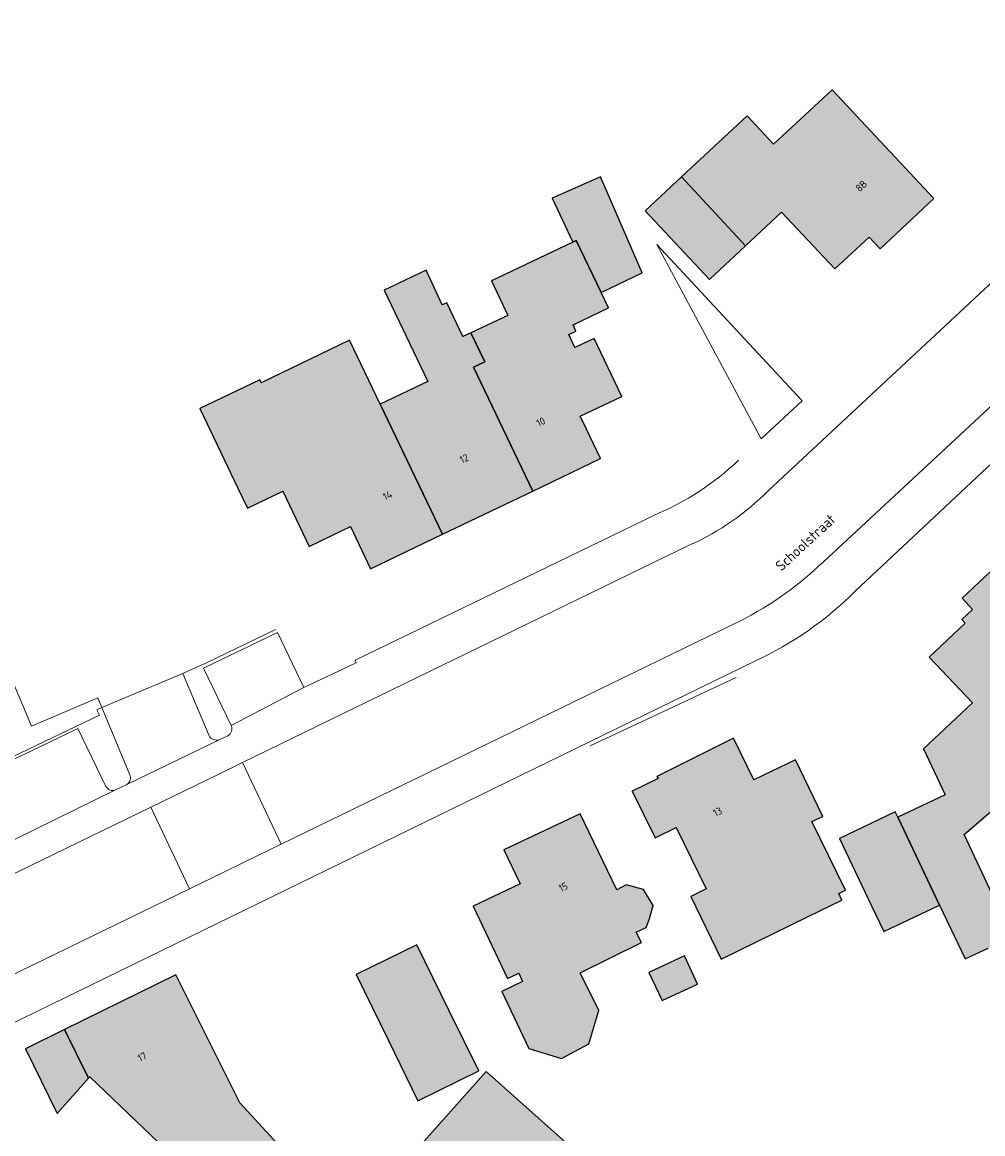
# Model space of a CAD drawing. Header units: metres. Extents: x 195286 to 196278, y 327273 to 327838.
# Tile 41 of 46: x 196052 to 196117, y 327757 to 327833. Entities that reach past the tile are written whole.
import ezdxf
from ezdxf.enums import TextEntityAlignment as Align

# ---------------------------------------------------------------- set-up
doc = ezdxf.new("R2010")
doc.units = ezdxf.units.M
for name, color, linetype, lineweight in [('B-WE-GR-BEPLANTING_CULTUUR_HEESTERS-GV', 253, 'Continuous', 18), ('B-WE-IE-TERREINAFSCHEIDING_KUNSTMATIG_HEKWERK-G', 253, 'IE-TERREINAFSCHEIDING-KUNSTMATIG', 18), ('B-WE-OG-BEBOUWING-GV', 250, 'Continuous', 25), ('B-WE-OG-BEBOUWING-T18', 1, 'Continuous', 25), ('B-WE-OG-TERREIN_ERF-GV', 253, 'Continuous', 9), ('B-WE-OG-TOPOGRAFIE-T18', 2, 'Continuous', 35), ('B-WE-VH-GESLOTENVERHARDING_ASFALT-GV', 253, 'Continuous', 9), ('B-WE-VH-OPENVERHARDING_BETONSTRAATSTEEN-GV', 253, 'Continuous', 9), ('B-WE-VH-TEGEL-GV', 253, 'Continuous', 9)]:
    doc.layers.add(name, color=color, linetype=linetype, lineweight=lineweight)
doc.layers.add('B-WE-OG-BEBOUWING-V', color=7, linetype='Continuous', lineweight=5, true_color=0xfff3f2)
doc.styles.add('NLCS-ISO-M200-T18', font='NLCS-ISO.ttf', dxfattribs={"height": 0.36})
doc.linetypes.add('IE-TERREINAFSCHEIDING-KUNSTMATIG', pattern='A,4,[82,NLCS.SHX,S=0.75,R=90,X=0,Y=0],4,-2', length=10)

msp = doc.modelspace()

# ---------------------------------------------------------------- hatches: boundary and pattern name
at = {"layer": 'B-WE-OG-BEBOUWING-V'}
for points in [[(196113.836, 327820.575), (196106.927, 327827.969), (196102.943, 327824.264), (196101.135, 327826.208), (196096.67, 327822.043), (196101.036, 327817.372), (196103.472, 327819.658), (196107.099, 327815.79), (196109.432, 327817.96), (196110.189, 327817.162)], [(196091.17, 327822.046), (196087.878, 327820.61), (196089.288, 327817.615), (196089.524, 327817.727), (196091.214, 327814.198), (196094.008, 327815.536)], [(196096.67, 327822.043), (196094.2, 327819.739), (196098.582, 327815.069), (196101.036, 327817.372)], [(196082.362, 327811.451), (196083.307, 327809.479), (196082.53, 327809.106), (196086.559, 327800.697), (196091.171, 327802.907), (196090.212, 327804.893), (196089.785, 327805.776), (196092.618, 327807.132), (196090.731, 327811.074), (196089.435, 327810.454), (196089.012, 327811.337), (196089.503, 327811.572), (196089.305, 327811.986), (196091.719, 327813.141), (196091.214, 327814.198), (196089.524, 327817.727), (196089.288, 327817.615), (196083.748, 327814.985), (196084.862, 327812.634)], [(196082.362, 327811.451), (196081.815, 327811.192), (196080.727, 327813.491), (196080.405, 327813.342), (196079.316, 327815.701), (196076.454, 327814.348), (196079.425, 327808.14), (196076.194, 327806.593), (196080.427, 327797.759), (196086.559, 327800.697), (196082.53, 327809.106), (196083.307, 327809.479)], [(196066.517, 327800.892), (196067.165, 327799.539), (196069.563, 327800.687), (196071.134, 327797.394), (196071.354, 327796.933), (196073.609, 327798.009), (196074.17, 327798.277), (196075.535, 327795.415), (196080.427, 327797.759), (196076.194, 327806.593), (196074.111, 327810.942), (196068.095, 327808.061), (196067.999, 327808.262), (196063.923, 327806.311)], [(196118.461, 327795.956), (196115.753, 327793.421), (196116.471, 327792.636), (196115.742, 327791.956), (196115.955, 327791.716), (196113.506, 327789.401), (196116.468, 327786.304), (196113.133, 327783.174), (196114.598, 327780.054), (196111.384, 327778.529), (196114.224, 327772.546), (196115.953, 327768.902), (196117.527, 327769.618), (196119.179, 327770.402), (196122.577, 327772.015), (196121.224, 327774.865), (196117.826, 327773.252), (196115.887, 327777.339), (196118.843, 327779.88), (196120.631, 327781.417), (196120.856, 327781.628), (196122.348, 327780.039), (196125.1, 327782.694), (196121.575, 327786.349), (196124.664, 327789.328)], [(196105.253, 327771.745), (196107.587, 327772.885), (196107.37, 327773.33), (196107.827, 327773.553), (196105.544, 327778.224), (196106.278, 327778.582), (196104.424, 327782.415), (196101.592, 327781.07), (196100.211, 327783.907), (196095.009, 327781.301), (196095.08, 327781.146), (196093.326, 327780.289), (196094.876, 327777.117), (196096.317, 327777.821), (196098.356, 327773.648), (196097.303, 327773.133), (196099.384, 327768.876)], [(196094.092, 327773.608), (196092.904, 327773.926), (196092.276, 327773.587), (196089.791, 327778.754), (196084.605, 327776.296), (196085.698, 327774.003), (196082.506, 327772.482), (196084.851, 327767.562), (196085.608, 327767.923), (196085.874, 327767.357), (196084.458, 327766.686), (196086.295, 327762.811), (196088.514, 327762.128), (196090.368, 327763.125), (196091.061, 327765.374), (196089.786, 327767.939), (196093.951, 327770.008), (196093.6, 327770.718), (196094.273, 327771.037), (196094.501, 327771.644), (196094.758, 327772.515)], [(196107.423, 327777.087), (196109.602, 327772.496), (196110.432, 327770.746), (196114.224, 327772.546), (196111.384, 327778.529), (196111.214, 327778.887)], [(196076.756, 327763.337), (196078.759, 327759.254), (196082.89, 327761.279), (196080.886, 327765.363), (196078.684, 327769.852), (196074.554, 327767.826)], [(196095.358, 327766.055), (196097.774, 327767.181), (196096.878, 327769.104), (196094.462, 327767.978)], [(196056.355, 327760.781), (196056.448, 327760.886), (196063.732, 327753.91), (196057.822, 327743.842), (196062.861, 327739.061), (196066.397, 327742.788), (196066.711, 327742.49), (196069.349, 327745.533), (196067.552, 327747.09), (196064.31, 327749.899), (196066.989, 327752.99), (196067.883, 327752.216), (196070.782, 327749.675), (196072.043, 327748.582), (196074.539, 327751.462), (196069.208, 327756.314), (196066.639, 327759.103), (196062.306, 327767.817), (196054.727, 327764.093)], [(196054.727, 327764.093), (196052.065, 327762.785), (196054.234, 327758.381), (196056.355, 327760.781)], [(196078.423, 327755.672), (196089.298, 327745.96), (196094.276, 327751.536), (196083.402, 327761.247)]]:
    msp.add_hatch(color=256, dxfattribs=at).paths.add_polyline_path(points)

# ---------------------------------------------------------------- linework, layer by layer
at = {"layer": 'B-WE-GR-BEPLANTING_CULTUUR_HEESTERS-GV'}
msp.add_lwpolyline([(196104.87, 327806.83), (196094.997, 327817.447), (196102.098, 327804.239)], close=True, dxfattribs=at)
for points in [[(196057.271, 327785.971), (196056.997, 327786.632), (196052.479, 327784.705), (196052.428, 327784.826), (196050.91, 327788.422), (196044.181, 327785.535), (196046.606, 327780.23)], [(196059.173, 327781.409), (196057.271, 327785.971)], [(196058.199, 327780.376), (196058.97, 327780.744)]]:
    msp.add_lwpolyline(points, dxfattribs=at)
at = {"layer": 'B-WE-IE-TERREINAFSCHEIDING_KUNSTMATIG_HEKWERK-G'}
for points in [[(196069.065, 327791.278), (196064.434, 327789.041), (196063.106, 327788.443), (196062.776, 327788.303)], [(196090.473, 327783.382), (196100.399, 327788.015)], [(196047.985, 327782.344), (196048.465, 327781.333), (196057.109, 327785.462), (196056.929, 327785.826), (196057.271, 327785.971)]]:
    msp.add_lwpolyline(points, dxfattribs=at)
at = {"layer": 'B-WE-OG-BEBOUWING-GV'}
for points in [[(196113.836, 327820.575), (196106.927, 327827.969), (196102.943, 327824.264), (196101.135, 327826.208), (196096.67, 327822.043), (196101.036, 327817.372), (196103.472, 327819.658), (196107.099, 327815.79), (196109.432, 327817.96), (196110.189, 327817.162)], [(196091.17, 327822.046), (196087.878, 327820.61), (196089.288, 327817.615), (196089.524, 327817.727), (196091.214, 327814.198), (196094.008, 327815.536)], [(196096.67, 327822.043), (196094.2, 327819.739), (196098.582, 327815.069), (196101.036, 327817.372)], [(196082.362, 327811.451), (196083.307, 327809.479), (196082.53, 327809.106), (196086.559, 327800.697), (196091.171, 327802.907), (196090.212, 327804.893), (196089.785, 327805.776), (196092.618, 327807.132), (196090.731, 327811.074), (196089.435, 327810.454), (196089.012, 327811.337), (196089.503, 327811.572), (196089.305, 327811.986), (196091.719, 327813.141), (196091.214, 327814.198), (196089.524, 327817.727), (196089.288, 327817.615), (196083.748, 327814.985), (196084.862, 327812.634)], [(196082.362, 327811.451), (196081.815, 327811.192), (196080.727, 327813.491), (196080.405, 327813.342), (196079.316, 327815.701), (196076.454, 327814.348), (196079.425, 327808.14), (196076.194, 327806.593), (196080.427, 327797.759), (196086.559, 327800.697), (196082.53, 327809.106), (196083.307, 327809.479)], [(196066.517, 327800.892), (196067.165, 327799.539), (196069.563, 327800.687), (196071.134, 327797.394), (196071.354, 327796.933), (196073.609, 327798.009), (196074.17, 327798.277), (196075.535, 327795.415), (196080.427, 327797.759), (196076.194, 327806.593), (196074.111, 327810.942), (196068.095, 327808.061), (196067.999, 327808.262), (196063.923, 327806.311)], [(196105.253, 327771.745), (196107.587, 327772.885), (196107.37, 327773.33), (196107.827, 327773.553), (196105.544, 327778.224), (196106.278, 327778.582), (196104.424, 327782.415), (196101.592, 327781.07), (196100.211, 327783.907), (196095.009, 327781.301), (196095.08, 327781.146), (196093.326, 327780.289), (196094.876, 327777.117), (196096.317, 327777.821), (196098.356, 327773.648), (196097.303, 327773.133), (196099.384, 327768.876)], [(196094.092, 327773.608), (196092.904, 327773.926), (196092.276, 327773.587), (196089.791, 327778.754), (196084.605, 327776.296), (196085.698, 327774.003), (196082.506, 327772.482), (196084.851, 327767.562), (196085.608, 327767.923), (196085.874, 327767.357), (196084.458, 327766.686), (196086.295, 327762.811), (196088.514, 327762.128), (196090.368, 327763.125), (196091.061, 327765.374), (196089.786, 327767.939), (196093.951, 327770.008), (196093.6, 327770.718), (196094.273, 327771.037), (196094.501, 327771.644), (196094.758, 327772.515)], [(196107.423, 327777.087), (196109.602, 327772.496), (196110.432, 327770.746), (196114.224, 327772.546), (196111.384, 327778.529), (196111.214, 327778.887)], [(196076.756, 327763.337), (196078.759, 327759.254), (196082.89, 327761.279), (196080.886, 327765.363), (196078.684, 327769.852), (196074.554, 327767.826)], [(196095.358, 327766.055), (196097.774, 327767.181), (196096.878, 327769.104), (196094.462, 327767.978)], [(196056.355, 327760.781), (196056.448, 327760.886), (196063.732, 327753.91), (196057.822, 327743.842), (196062.861, 327739.061), (196066.397, 327742.788), (196066.711, 327742.49), (196069.349, 327745.533), (196067.552, 327747.09), (196064.31, 327749.899), (196066.989, 327752.99), (196067.883, 327752.216), (196070.782, 327749.675), (196072.043, 327748.582), (196074.539, 327751.462), (196069.208, 327756.314), (196066.639, 327759.103), (196062.306, 327767.817), (196054.727, 327764.093)], [(196054.727, 327764.093), (196052.065, 327762.785), (196054.234, 327758.381), (196056.355, 327760.781)], [(196078.423, 327755.672), (196089.298, 327745.96), (196094.276, 327751.536), (196083.402, 327761.247)]]:
    msp.add_lwpolyline(points, close=True, dxfattribs=at)
for points in [[(196118.461, 327795.956), (196115.753, 327793.421), (196116.471, 327792.636), (196115.742, 327791.956), (196115.955, 327791.716), (196113.506, 327789.401), (196116.468, 327786.304), (196113.133, 327783.174), (196114.598, 327780.054), (196111.384, 327778.529), (196114.224, 327772.546), (196115.953, 327768.902), (196117.527, 327769.618)], [(196117.826, 327773.252), (196115.887, 327777.339), (196118.843, 327779.88)]]:
    msp.add_lwpolyline(points, dxfattribs=at)
at = {"layer": 'B-WE-OG-TERREIN_ERF-GV'}
for points in [[(196149.797, 327832.562), (196147.594, 327830.533), (196108.488, 327793.888)], [(196117.527, 327769.618), (196115.953, 327768.902), (196114.224, 327772.546), (196110.432, 327770.746), (196109.602, 327772.496), (196107.423, 327777.087), (196111.214, 327778.887), (196111.384, 327778.529), (196114.598, 327780.054), (196113.133, 327783.174), (196116.468, 327786.304), (196113.506, 327789.401), (196115.955, 327791.716), (196115.742, 327791.956), (196116.471, 327792.636), (196115.753, 327793.421), (196118.461, 327795.956)], [(196069.201, 327791.089), (196071.001, 327787.351)], [(196065.238, 327783.784), (196065.831, 327784.065)], [(196118.843, 327779.88), (196115.887, 327777.339), (196117.826, 327773.252)]]:
    msp.add_lwpolyline(points, dxfattribs=at)
for points in [[(196067.165, 327799.539), (196066.517, 327800.892), (196063.923, 327806.311), (196067.999, 327808.262), (196068.095, 327808.061), (196074.111, 327810.942), (196076.194, 327806.593), (196079.425, 327808.14), (196076.454, 327814.348), (196079.316, 327815.701), (196080.405, 327813.342), (196080.727, 327813.491), (196081.815, 327811.192), (196082.362, 327811.451), (196084.862, 327812.634), (196083.748, 327814.985), (196089.288, 327817.615), (196087.878, 327820.61), (196091.17, 327822.046), (196094.008, 327815.536), (196091.214, 327814.198), (196091.719, 327813.141), (196089.305, 327811.986), (196089.503, 327811.572), (196089.012, 327811.337), (196089.435, 327810.454), (196090.731, 327811.074), (196092.618, 327807.132), (196089.785, 327805.776), (196090.212, 327804.893), (196091.171, 327802.907), (196086.559, 327800.697), (196080.427, 327797.759), (196075.535, 327795.415), (196074.17, 327798.277), (196073.609, 327798.009), (196071.354, 327796.933), (196071.134, 327797.394), (196069.563, 327800.687)], [(196106.278, 327778.582), (196105.544, 327778.224), (196107.827, 327773.553), (196107.37, 327773.33), (196107.587, 327772.885), (196105.253, 327771.745), (196099.384, 327768.876), (196097.303, 327773.133), (196098.356, 327773.648), (196096.317, 327777.821), (196094.876, 327777.117), (196093.326, 327780.289), (196095.08, 327781.146), (196095.009, 327781.301), (196100.211, 327783.907), (196101.592, 327781.07), (196104.424, 327782.415)], [(196085.698, 327774.003), (196084.605, 327776.296), (196089.791, 327778.754), (196092.276, 327773.587), (196092.904, 327773.926), (196094.092, 327773.608), (196094.758, 327772.515), (196094.501, 327771.644), (196094.273, 327771.037), (196093.6, 327770.718), (196093.951, 327770.008), (196089.786, 327767.939), (196091.061, 327765.374), (196090.368, 327763.125), (196088.514, 327762.128), (196086.295, 327762.811), (196084.458, 327766.686), (196085.874, 327767.357), (196085.608, 327767.923), (196084.851, 327767.562), (196082.506, 327772.482)], [(196080.886, 327765.363), (196082.89, 327761.279), (196078.759, 327759.254), (196076.756, 327763.337), (196074.554, 327767.826), (196078.684, 327769.852)], [(196095.358, 327766.055), (196094.462, 327767.978), (196096.878, 327769.104), (196097.774, 327767.181)], [(196056.355, 327760.781), (196054.234, 327758.381), (196052.065, 327762.785), (196054.727, 327764.093), (196062.306, 327767.817), (196066.639, 327759.103), (196069.208, 327756.314), (196074.539, 327751.462), (196072.043, 327748.582), (196070.782, 327749.675), (196067.883, 327752.216), (196066.989, 327752.99), (196064.31, 327749.899), (196067.552, 327747.09), (196069.349, 327745.533), (196066.711, 327742.49), (196066.397, 327742.788), (196062.861, 327739.061), (196057.822, 327743.842), (196063.732, 327753.91), (196056.448, 327760.886)], [(196078.423, 327755.672), (196083.402, 327761.247), (196094.276, 327751.536), (196089.298, 327745.96)]]:
    msp.add_lwpolyline(points, close=True, dxfattribs=at)
msp.add_lwpolyline([(196108.488, 327793.888, -0.088501), (196101.704, 327789.155)], format="xyb", dxfattribs=at)
at = {"layer": 'B-WE-VH-GESLOTENVERHARDING_ASFALT-GV'}
for points in [[(196127.509, 327815.547), (196123.277, 327820.004), (196102.581, 327800.722)], [(196097.299, 327797.05), (196066.823, 327782.234), (196069.464, 327776.691), (196100.168, 327791.617)], [(196033.463, 327759.189), (196063.236, 327773.663), (196060.595, 327779.206), (196033.413, 327765.991), (196031.515, 327765.052)]]:
    msp.add_lwpolyline(points, dxfattribs=at)
msp.add_lwpolyline([(196100.168, 327791.617, 0.07988), (196106.322, 327795.881)], format="xyb", dxfattribs=at)
at = {"layer": 'B-WE-VH-OPENVERHARDING_BETONSTRAATSTEEN-GV'}
for points in [[(196069.201, 327791.089), (196064.186, 327788.649), (196066.064, 327784.759), (196071.001, 327787.351)], [(196064.556, 327784.053), (196062.776, 327788.303), (196057.271, 327785.971)], [(196057.547, 327780.616), (196055.64, 327784.544), (196053.091, 327783.327), (196046.606, 327780.23), (196046.447, 327780.154), (196045.627, 327779.752), (196044.125, 327779.015), (196030.636, 327772.399), (196028.408, 327771.336)], [(196058.97, 327780.744), (196065.238, 327783.784)]]:
    msp.add_lwpolyline(points, dxfattribs=at)
for points in [[(196065.238, 327783.784, -0.327488), (196064.556, 327784.053)], [(196059.173, 327781.409, -0.363008), (196058.97, 327780.744)], [(196058.199, 327780.376, -0.382724), (196057.547, 327780.616)]]:
    msp.add_lwpolyline(points, format="xyb", dxfattribs=at)
at = {"layer": 'B-WE-VH-TEGEL-GV'}
for points in [[(196127.509, 327815.547), (196106.322, 327795.881)], [(196094.837, 327799.062), (196074.488, 327789.204), (196074.566, 327789.021), (196071.001, 327787.351)], [(196024.682, 327751.541), (196026.864, 327749.482), (196032, 327754.558), (196033.074, 327755.683), (196101.704, 327789.155)], [(196060.595, 327779.206), (196062.134, 327779.954), (196065.137, 327781.414), (196066.823, 327782.234)], [(196058.199, 327780.376), (196048.625, 327775.691), (196037.807, 327770.574)], [(196069.464, 327776.691), (196067.778, 327775.871), (196064.775, 327774.411), (196063.236, 327773.663)]]:
    msp.add_lwpolyline(points, dxfattribs=at)
for points in [[(196100.561, 327802.802, -0.093219), (196094.837, 327799.062)], [(196097.299, 327797.05, 0.089349), (196102.581, 327800.722)], [(196066.064, 327784.759, -0.37282), (196065.831, 327784.065)]]:
    msp.add_lwpolyline(points, format="xyb", dxfattribs=at)

# ---------------------------------------------------------------- texts
at = {"layer": 'B-WE-OG-BEBOUWING-T18', "style": 'NLCS-ISO-M200-T18'}
for s, rotation, p in [('8B', 43.1, (196108.902, 327821.436)), ('10', 25.6, (196087.109, 327805.396)), ('12', 25.6, (196081.897, 327802.899)), ('14', 25.6, (196076.686, 327800.402)), ('13', 26.6, (196099.131, 327778.892)), ('15', 25.3, (196088.636, 327773.78)), ('17', 26.1, (196060.008, 327762.231))]:
    msp.add_text(s, height=0.5, rotation=rotation, dxfattribs=at).set_placement(p, align=Align.MIDDLE)
at = {"layer": 'B-WE-OG-TOPOGRAFIE-T18', "style": 'NLCS-ISO-M200-T18'}
msp.add_text('Schoolstraat', height=0.7, rotation=42.8, dxfattribs=at).set_placement((196105.1, 327797.197), align=Align.MIDDLE)

doc.saveas('drawing.dxf')
